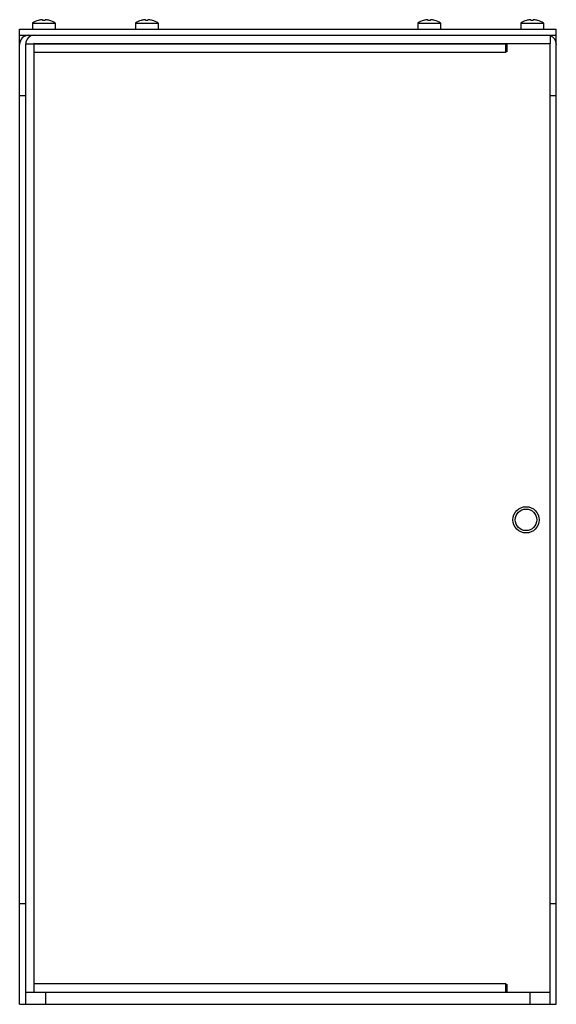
# Model space of a CAD drawing. Header units: millimetres. Extents: x 39 to 172, y 24 to 268.
import ezdxf

# ---------------------------------------------------------------- set-up
doc = ezdxf.new("R2010")
doc.units = ezdxf.units.MM
doc.header["$LTSCALE"] = 18.932366
doc.layers.get('0').update_dxf_attribs({"linetype": 'CONTINUOUS'})

msp = doc.modelspace()

# ---------------------------------------------------------------- linework, layer by layer
at = {"color": 7, "linetype": 'Continuous'}
for p, q in [((42.22, 266.68), (42.22, 265.14)), ((42.22, 266.68), (47.82, 266.68)), ((43.64, 267.34), (43.64, 267.34)), ((44.72, 267.5), (44.72, 267.34)), ((45.32, 267.34), (45.32, 267.5)), ((46.41, 267.34), (46.41, 267.34)), ((47.82, 266.68), (47.82, 265.14)), ((67.72, 266.68), (67.72, 265.14)), ((67.72, 266.68), (73.32, 266.68)), ((69.14, 267.34), (69.14, 267.34)), ((70.22, 267.5), (70.22, 267.34)), ((70.82, 267.34), (70.82, 267.5)), ((71.91, 267.34), (71.91, 267.34)), ((73.32, 266.68), (73.32, 265.14)), ((137.72, 266.68), (137.72, 265.14)), ((137.72, 266.68), (143.32, 266.68)), ((139.14, 267.34), (139.14, 267.34)), ((140.22, 267.5), (140.22, 267.34)), ((140.82, 267.34), (140.82, 267.5)), ((141.91, 267.34), (141.91, 267.34)), ((143.32, 266.68), (143.32, 265.14)), ((163.22, 266.68), (163.22, 265.14)), ((163.22, 266.68), (168.82, 266.68)), ((164.64, 267.34), (164.64, 267.34)), ((165.72, 267.5), (165.72, 267.34)), ((166.32, 267.34), (166.32, 267.5)), ((167.41, 267.34), (167.41, 267.34)), ((168.82, 266.68), (168.82, 265.14)), ((39.02, 23.64), (39.02, 265.14)), ((39.02, 265.14), (172.02, 265.14)), ((39.02, 263.64), (172.02, 263.64)), ((170.52, 263.64), (170.52, 261.64)), ((172.02, 23.64), (172.02, 265.14)), ((40.52, 23.64), (40.52, 261.54)), ((40.52, 261.54), (159.52, 261.54)), ((42.62, 261.64), (170.52, 261.64)), ((42.62, 259.44), (42.62, 261.54)), ((159.52, 259.44), (159.52, 261.64)), ((159.72, 261.54), (159.72, 259.54)), ((170.52, 261.54), (159.72, 261.54)), ((170.52, 23.64), (170.52, 261.54)), ((42.62, 28.74), (42.62, 259.44)), ((42.62, 259.44), (159.52, 259.44)), ((159.52, 259.64), (159.72, 259.64)), ((159.72, 259.54), (159.52, 259.54)), ((40.52, 248.64), (39.02, 248.64)), ((172.02, 248.64), (170.52, 248.64)), ((39.02, 48.64), (40.52, 48.64)), ((170.52, 48.64), (172.02, 48.64)), ((159.52, 28.74), (42.62, 28.74)), ((42.62, 26.64), (42.62, 28.74)), ((159.52, 26.64), (159.52, 28.74)), ((159.52, 28.64), (159.72, 28.64)), ((159.72, 28.64), (159.72, 26.64)), ((40.52, 26.64), (170.52, 26.64)), ((45.52, 23.64), (45.52, 26.64)), ((165.52, 23.64), (165.52, 26.64)), ((39.02, 23.64), (172.02, 23.64))]:
    msp.add_line(p, q, dxfattribs=at)
for radius in [3.25, 2.67]:
    msp.add_circle((164.52, 143.64), radius, dxfattribs=at)
for centre, radius, start, end in [((45.02, 262.54), 5, 106.1021, 124.0558), ((45.02, 262.54), 4.99, 96.9046, 106.0765), ((45.02, 261.74), 5.6, 86.9307, 93.0693), ((45.02, 262.54), 4.99, 73.9235, 83.0954), ((45.02, 262.54), 5, 55.9442, 73.8979), ((70.52, 262.54), 5, 106.1021, 124.0558), ((70.52, 262.54), 4.99, 96.9046, 106.0765), ((70.52, 261.74), 5.6, 86.9307, 93.0693), ((70.52, 262.54), 4.99, 73.9235, 83.0954), ((70.52, 262.54), 5, 55.9442, 73.8979), ((140.52, 262.54), 5, 106.1021, 124.0558), ((140.52, 262.54), 4.99, 96.9046, 106.0765), ((140.52, 261.74), 5.6, 86.9307, 93.0693), ((140.52, 262.54), 4.99, 73.9235, 83.0954), ((140.52, 262.54), 5, 55.9442, 73.8979), ((166.02, 262.54), 5, 106.1021, 124.0558), ((166.02, 262.54), 4.99, 96.9046, 106.0765), ((166.02, 261.74), 5.6, 86.9307, 93.0693), ((166.02, 262.54), 4.99, 73.9235, 83.0954), ((166.02, 262.54), 5, 55.9442, 73.8979), ((41.26, 261.4), 2.24, 90, 180), ((42.62, 261.54), 2.1, 90, 180), ((169.79, 261.4), 2.24, 0, 68.9407), ((42.62, 261.54), 0.1, 90, 180)]:
    msp.add_arc(centre, radius, start, end, dxfattribs=at)
for points, knots in [([(44.57, 267.51), (44.56, 267.51), (44.51, 267.5), (44.46, 267.5), (44.42, 267.5)], [0, 0, 0, 0, 0.234545, 1, 1, 1, 1]), ([(44.64, 267.51), (44.63, 267.51), (44.61, 267.51), (44.59, 267.51), (44.57, 267.51)], [0, 0, 0, 0, 0.230666, 1, 1, 1, 1]), ([(44.68, 267.51), (44.68, 267.51), (44.67, 267.51), (44.65, 267.51), (44.64, 267.51)], [0, 0, 0, 0, 0.217927, 1, 1, 1, 1]), ([(44.72, 267.5), (44.72, 267.5), (44.72, 267.5), (44.72, 267.5), (44.72, 267.5), (44.71, 267.5), (44.7, 267.51), (44.69, 267.51), (44.68, 267.51)], [0, 0, 0, 0, 0.053607, 0.118287, 0.202769, 0.310987, 0.603969, 1, 1, 1, 1]), ([(45.36, 267.51), (45.36, 267.51), (45.35, 267.51), (45.34, 267.5), (45.33, 267.5), (45.33, 267.5), (45.33, 267.5), (45.32, 267.5), (45.32, 267.5)], [0, 0, 0, 0, 0.396034, 0.689013, 0.79723, 0.881712, 0.946392, 1, 1, 1, 1]), ([(45.41, 267.51), (45.41, 267.51), (45.39, 267.51), (45.38, 267.51), (45.36, 267.51)], [0, 0, 0, 0, 0.281166, 1, 1, 1, 1]), ([(45.47, 267.51), (45.47, 267.51), (45.45, 267.51), (45.43, 267.51), (45.41, 267.51)], [0, 0, 0, 0, 0.268264, 1, 1, 1, 1]), ([(45.62, 267.5), (45.61, 267.5), (45.56, 267.5), (45.51, 267.51), (45.47, 267.51)], [0, 0, 0, 0, 0.260826, 1, 1, 1, 1]), ([(70.07, 267.51), (70.06, 267.51), (70.01, 267.5), (69.96, 267.5), (69.92, 267.5)], [0, 0, 0, 0, 0.234545, 1, 1, 1, 1]), ([(70.14, 267.51), (70.13, 267.51), (70.11, 267.51), (70.09, 267.51), (70.07, 267.51)], [0, 0, 0, 0, 0.230666, 1, 1, 1, 1]), ([(70.18, 267.51), (70.18, 267.51), (70.17, 267.51), (70.15, 267.51), (70.14, 267.51)], [0, 0, 0, 0, 0.217927, 1, 1, 1, 1]), ([(70.22, 267.5), (70.22, 267.5), (70.22, 267.5), (70.22, 267.5), (70.22, 267.5), (70.21, 267.5), (70.2, 267.51), (70.19, 267.51), (70.18, 267.51)], [0, 0, 0, 0, 0.053607, 0.118287, 0.202769, 0.310987, 0.603969, 1, 1, 1, 1]), ([(70.86, 267.51), (70.86, 267.51), (70.85, 267.51), (70.84, 267.5), (70.83, 267.5), (70.83, 267.5), (70.83, 267.5), (70.82, 267.5), (70.82, 267.5)], [0, 0, 0, 0, 0.396034, 0.689013, 0.79723, 0.881712, 0.946392, 1, 1, 1, 1]), ([(70.91, 267.51), (70.91, 267.51), (70.89, 267.51), (70.88, 267.51), (70.86, 267.51)], [0, 0, 0, 0, 0.281166, 1, 1, 1, 1]), ([(70.97, 267.51), (70.97, 267.51), (70.95, 267.51), (70.93, 267.51), (70.91, 267.51)], [0, 0, 0, 0, 0.268264, 1, 1, 1, 1]), ([(71.12, 267.5), (71.11, 267.5), (71.06, 267.5), (71.01, 267.51), (70.97, 267.51)], [0, 0, 0, 0, 0.260826, 1, 1, 1, 1]), ([(140.07, 267.51), (140.06, 267.51), (140.01, 267.5), (139.96, 267.5), (139.92, 267.5)], [0, 0, 0, 0, 0.234545, 1, 1, 1, 1]), ([(140.14, 267.51), (140.13, 267.51), (140.11, 267.51), (140.09, 267.51), (140.07, 267.51)], [0, 0, 0, 0, 0.230666, 1, 1, 1, 1]), ([(140.18, 267.51), (140.18, 267.51), (140.17, 267.51), (140.15, 267.51), (140.14, 267.51)], [0, 0, 0, 0, 0.217927, 1, 1, 1, 1]), ([(140.22, 267.5), (140.22, 267.5), (140.22, 267.5), (140.22, 267.5), (140.22, 267.5), (140.21, 267.5), (140.2, 267.51), (140.19, 267.51), (140.18, 267.51)], [0, 0, 0, 0, 0.053607, 0.118287, 0.202769, 0.310987, 0.603969, 1, 1, 1, 1]), ([(140.86, 267.51), (140.86, 267.51), (140.85, 267.51), (140.84, 267.5), (140.83, 267.5), (140.83, 267.5), (140.83, 267.5), (140.82, 267.5), (140.82, 267.5)], [0, 0, 0, 0, 0.396034, 0.689013, 0.79723, 0.881712, 0.946392, 1, 1, 1, 1]), ([(140.91, 267.51), (140.91, 267.51), (140.89, 267.51), (140.88, 267.51), (140.86, 267.51)], [0, 0, 0, 0, 0.281166, 1, 1, 1, 1]), ([(140.97, 267.51), (140.97, 267.51), (140.95, 267.51), (140.93, 267.51), (140.91, 267.51)], [0, 0, 0, 0, 0.268264, 1, 1, 1, 1]), ([(141.12, 267.5), (141.11, 267.5), (141.06, 267.5), (141.01, 267.51), (140.97, 267.51)], [0, 0, 0, 0, 0.260826, 1, 1, 1, 1]), ([(165.57, 267.51), (165.56, 267.51), (165.51, 267.5), (165.46, 267.5), (165.42, 267.5)], [0, 0, 0, 0, 0.234545, 1, 1, 1, 1]), ([(165.64, 267.51), (165.63, 267.51), (165.61, 267.51), (165.59, 267.51), (165.57, 267.51)], [0, 0, 0, 0, 0.230666, 1, 1, 1, 1]), ([(165.68, 267.51), (165.68, 267.51), (165.67, 267.51), (165.65, 267.51), (165.64, 267.51)], [0, 0, 0, 0, 0.217927, 1, 1, 1, 1]), ([(165.72, 267.5), (165.72, 267.5), (165.72, 267.5), (165.72, 267.5), (165.72, 267.5), (165.71, 267.5), (165.7, 267.51), (165.69, 267.51), (165.68, 267.51)], [0, 0, 0, 0, 0.053607, 0.118287, 0.202769, 0.310987, 0.603969, 1, 1, 1, 1]), ([(166.36, 267.51), (166.36, 267.51), (166.35, 267.51), (166.34, 267.5), (166.33, 267.5), (166.33, 267.5), (166.33, 267.5), (166.32, 267.5), (166.32, 267.5)], [0, 0, 0, 0, 0.396034, 0.689013, 0.79723, 0.881712, 0.946392, 1, 1, 1, 1]), ([(166.41, 267.51), (166.41, 267.51), (166.39, 267.51), (166.38, 267.51), (166.36, 267.51)], [0, 0, 0, 0, 0.281166, 1, 1, 1, 1]), ([(166.47, 267.51), (166.47, 267.51), (166.45, 267.51), (166.43, 267.51), (166.41, 267.51)], [0, 0, 0, 0, 0.268264, 1, 1, 1, 1]), ([(166.62, 267.5), (166.61, 267.5), (166.56, 267.5), (166.51, 267.51), (166.47, 267.51)], [0, 0, 0, 0, 0.260826, 1, 1, 1, 1])]:
    msp.add_open_spline(points, degree=3, knots=knots, dxfattribs=at)

doc.saveas('drawing.dxf')
